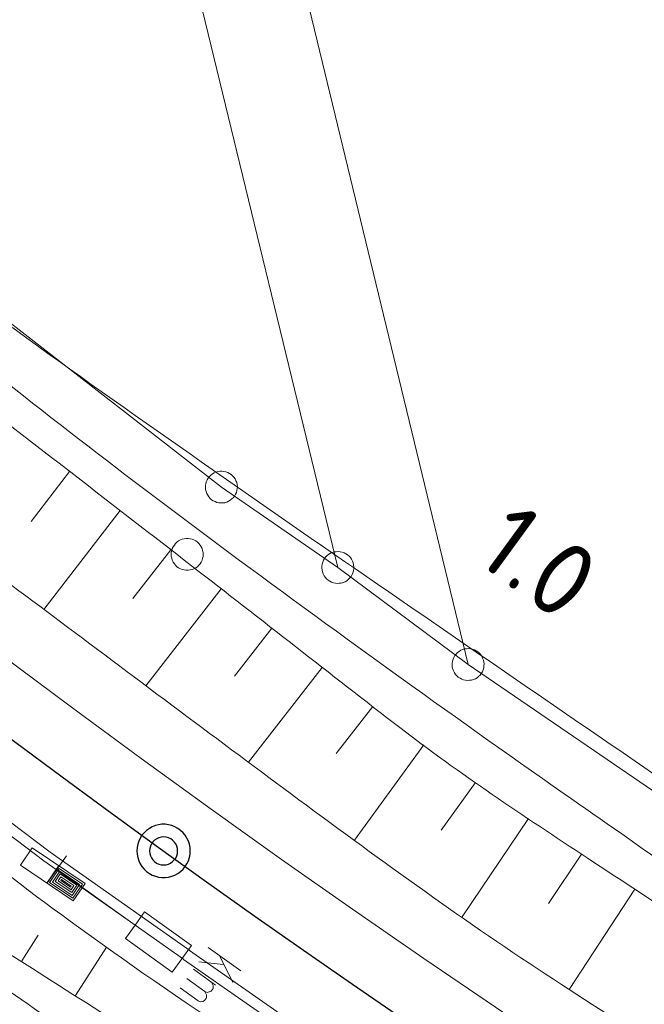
# Model space of a CAD drawing. Header units: metres. Extents: x 3425540 to 3446143, y 5432760 to 5444637.
# Tile 77 of 256: x 3436116 to 3436146, y 5439234 to 5439281. Entities that reach past the tile are written whole.
import ezdxf
from ezdxf.enums import TextEntityAlignment as Align

# ---------------------------------------------------------------- set-up
doc = ezdxf.new("R2010")
doc.units = ezdxf.units.M
for name, color, linetype, lineweight in [('B_Bestand', 9, 'Continuous', 18), ('B_Böschung', 9, 'Continuous', 18), ('B_Flurgrenzen', 9, 'Continuous', 18), ('B_Gleisachse', 9, 'Continuous', 25), ('B_Kilometrierung', 9, 'Continuous', 25), ('Bestand Kabeltröge', 9, 'Continuous', 18), ('Bestand_Neu_Strecke 3443', 9, 'Continuous', 18)]:
    doc.layers.add(name, color=color, linetype=linetype, lineweight=lineweight)
doc.styles.get("Standard").update_dxf_attribs({"font": 'isocpeur.ttf'})

msp = doc.modelspace()

# ---------------------------------------------------------------- linework, layer by layer
at = {"layer": 'B_Bestand'}
for p, q in [((3436118.644, 5439241.412), (3436117.743, 5439240.159)), ((3436117.719, 5439240.127), (3436118.274, 5439240.949)), ((3436125.29, 5439237.107), (3436126.824, 5439236.003)), ((3436125.822, 5439236.724), (3436126.441, 5439235.47)), ((3436126, 5439236.311), (3436124.848, 5439236.427)), ((3436124.6, 5439236.082), (3436125.633, 5439235.339))]:
    msp.add_line(p, q, dxfattribs=at)
for points in [[(3436116.476, 5439240.967), (3436118.961, 5439239.287), (3436119.517, 5439240.109), (3436117.032, 5439241.789), (3436116.476, 5439240.967)], [(3436117.85, 5439240.152), (3436118.936, 5439239.418), (3436119.386, 5439240.083), (3436118.3, 5439240.818), (3436117.85, 5439240.152)], [(3436118.194, 5439240.786), (3436121.858, 5439238.15), (3436121.407, 5439237.523), (3436123.599, 5439235.946), (3436124.501, 5439237.199), (3436122.308, 5439238.776), (3436121.858, 5439238.15)], [(3436117.981, 5439240.178), (3436118.911, 5439239.549), (3436119.255, 5439240.058), (3436118.325, 5439240.686), (3436117.981, 5439240.178)], [(3436118.112, 5439240.203), (3436118.885, 5439239.68), (3436119.123, 5439240.033), (3436118.35, 5439240.555), (3436118.112, 5439240.203)], [(3436118.243, 5439240.228), (3436118.86, 5439239.812), (3436118.992, 5439240.007), (3436118.376, 5439240.424), (3436118.243, 5439240.228)], [(3436118.375, 5439240.254), (3436118.834, 5439239.943), (3436118.861, 5439239.982), (3436118.401, 5439240.293), (3436118.375, 5439240.254)], [(3436125.446, 5439235.474), (3436125.526, 5439235.321), (3436125.521, 5439235.182), (3436125.431, 5439235.057), (3436125.377, 5439235.048), (3436125.247, 5439234.999), (3436125.13, 5439235.035), (3436124.285, 5439235.644)], [(3436125.13, 5439235.035), (3436125.21, 5439234.883), (3436125.205, 5439234.744), (3436125.115, 5439234.618), (3436125.039, 5439234.578), (3436124.931, 5439234.561), (3436124.815, 5439234.597), (3436123.969, 5439235.205)]]:
    msp.add_lwpolyline(points, dxfattribs=at)
for points, knots in [([(3436243.48, 5439185.827), (3436242.869, 5439186.295), (3436242.258, 5439186.763), (3436241.647, 5439187.231), (3436240.395, 5439188.19), (3436238.906, 5439188.796), (3436237.476, 5439189.466), (3436235.168, 5439190.549), (3436232.736, 5439191.351), (3436230.475, 5439192.521), (3436224.97, 5439195.37), (3436219.582, 5439198.445), (3436214.088, 5439201.312), (3436207.498, 5439204.752), (3436200.694, 5439207.8), (3436194.245, 5439211.5), (3436191.09, 5439213.31), (3436187.939, 5439215.127), (3436184.786, 5439216.939), (3436181.112, 5439219.051), (3436177.436, 5439221.159), (3436173.763, 5439223.272), (3436169.942, 5439225.471), (3436166.278, 5439227.933), (3436162.59, 5439230.35), (3436159.323, 5439232.491), (3436156.065, 5439234.642), (3436152.833, 5439236.833), (3436149.199, 5439239.297), (3436145.591, 5439241.798), (3436141.995, 5439244.317), (3436136.531, 5439248.145), (3436131.118, 5439252.04), (3436125.758, 5439256.014), (3436121.065, 5439259.494), (3436116.454, 5439263.078), (3436111.905, 5439266.744), (3436108.909, 5439269.159), (3436105.949, 5439271.614), (3436103, 5439274.085), (3436098.586, 5439277.785), (3436094.213, 5439281.528), (3436089.89, 5439285.336), (3436085.88, 5439288.868), (3436081.967, 5439292.503), (3436078.197, 5439296.289), (3436075.665, 5439298.832), (3436073.17, 5439301.407), (3436070.698, 5439304.007), (3436067.006, 5439307.89), (3436063.374, 5439311.83), (3436059.675, 5439315.705), (3436056.098, 5439319.452), (3436052.374, 5439323.056), (3436048.801, 5439326.806), (3436044.967, 5439330.83), (3436041.229, 5439334.94), (3436037.502, 5439339.063), (3436033.973, 5439342.967), (3436030.513, 5439346.925), (3436027.075, 5439350.91), (3436023.264, 5439355.329), (3436019.551, 5439359.824), (3436016.069, 5439364.512), (3436011.085, 5439371.224), (3436006.39, 5439378.119), (3436001.768, 5439385.076), (3435996.807, 5439392.544), (3435991.931, 5439400.054), (3435987.11, 5439407.613), (3435983.061, 5439413.963), (3435978.851, 5439420.231), (3435975.434, 5439426.942), (3435972.075, 5439433.538), (3435968.857, 5439440.194), (3435965.601, 5439446.836), (3435963.135, 5439451.866), (3435960.398, 5439456.773), (3435958.237, 5439461.941), (3435956.405, 5439466.321), (3435954.574, 5439470.701), (3435952.742, 5439475.081)], [0, 0, 0, 0, 0.0055, 0.0055, 0.0055, 0.016774, 0.016774, 0.016774, 0.034971, 0.034971, 0.034971, 0.079272, 0.079272, 0.079272, 0.13241, 0.13241, 0.13241, 0.158404, 0.158404, 0.158404, 0.188689, 0.188689, 0.188689, 0.220198, 0.220198, 0.220198, 0.248105, 0.248105, 0.248105, 0.279482, 0.279482, 0.279482, 0.327155, 0.327155, 0.327155, 0.368899, 0.368899, 0.368899, 0.396392, 0.396392, 0.396392, 0.437548, 0.437548, 0.437548, 0.475716, 0.475716, 0.475716, 0.501352, 0.501352, 0.501352, 0.539643, 0.539643, 0.539643, 0.576663, 0.576663, 0.576663, 0.616376, 0.616376, 0.616376, 0.653974, 0.653974, 0.653974, 0.695657, 0.695657, 0.695657, 0.755328, 0.755328, 0.755328, 0.819374, 0.819374, 0.819374, 0.873171, 0.873171, 0.873171, 0.926037, 0.926037, 0.926037, 0.96607, 0.96607, 0.96607, 1, 1, 1, 1]), ([(3436241.291, 5439164.688), (3436239.995, 5439165.728), (3436238.698, 5439166.767), (3436237.402, 5439167.806), (3436235.418, 5439169.397), (3436233.322, 5439170.837), (3436231.217, 5439172.274), (3436228.849, 5439173.891), (3436226.43, 5439175.416), (3436223.887, 5439176.742), (3436221.929, 5439177.763), (3436219.948, 5439178.721), (3436217.931, 5439179.607), (3436214.69, 5439181.031), (3436211.451, 5439182.458), (3436208.195, 5439183.846), (3436205.677, 5439184.919), (3436203.157, 5439185.987), (3436200.636, 5439187.054), (3436197.704, 5439188.295), (3436194.743, 5439189.464), (3436191.816, 5439190.72), (3436188.614, 5439192.095), (3436185.523, 5439193.711), (3436182.424, 5439195.304), (3436178.124, 5439197.515), (3436173.808, 5439199.692), (3436169.597, 5439202.064), (3436166.711, 5439203.69), (3436163.829, 5439205.322), (3436160.946, 5439206.953), (3436156.095, 5439209.699), (3436151.242, 5439212.439), (3436146.4, 5439215.202), (3436141.854, 5439217.796), (3436137.499, 5439220.707), (3436133.114, 5439223.566), (3436128.659, 5439226.471), (3436124.222, 5439229.395), (3436119.827, 5439232.388), (3436116.631, 5439234.565), (3436113.467, 5439236.784), (3436110.321, 5439239.033), (3436107.388, 5439241.13), (3436104.48, 5439243.259), (3436101.616, 5439245.45), (3436098.497, 5439247.836), (3436095.421, 5439250.273), (3436092.375, 5439252.75), (3436088.187, 5439256.157), (3436084.031, 5439259.598), (3436079.891, 5439263.062), (3436075.611, 5439266.643), (3436071.364, 5439270.257), (3436067.177, 5439273.947), (3436064.014, 5439276.735), (3436060.948, 5439279.627), (3436057.9, 5439282.54), (3436052.759, 5439287.454), (3436047.654, 5439292.396), (3436042.701, 5439297.499), (3436039.37, 5439300.931), (3436036.081, 5439304.399), (3436032.851, 5439307.924), (3436029.673, 5439311.392), (3436026.516, 5439314.879), (3436023.343, 5439318.351), (3436020.609, 5439321.343), (3436017.8, 5439324.263), (3436015.097, 5439327.287), (3436011.271, 5439331.568), (3436007.895, 5439336.223), (3436004.445, 5439340.808), (3436001.244, 5439345.062), (3435998.067, 5439349.333), (3435994.858, 5439353.58), (3435991.046, 5439358.626), (3435987.214, 5439363.657), (3435983.404, 5439368.704), (3435980.049, 5439373.148), (3435976.746, 5439377.629), (3435973.439, 5439382.109), (3435970.154, 5439386.56), (3435966.986, 5439391.091), (3435963.818, 5439395.629), (3435961.929, 5439398.335), (3435960.092, 5439401.076), (3435958.455, 5439403.945), (3435956.267, 5439407.779), (3435954.248, 5439411.692), (3435952.271, 5439415.632), (3435950.149, 5439419.862), (3435948.154, 5439424.154), (3435945.97, 5439428.35), (3435945.118, 5439429.987), (3435944.267, 5439431.623), (3435943.415, 5439433.259)], [0, 0, 0, 0, 0.012174, 0.012174, 0.012174, 0.030809, 0.030809, 0.030809, 0.051775, 0.051775, 0.051775, 0.067917, 0.067917, 0.067917, 0.093851, 0.093851, 0.093851, 0.113906, 0.113906, 0.113906, 0.137234, 0.137234, 0.137234, 0.162759, 0.162759, 0.162759, 0.198171, 0.198171, 0.198171, 0.22244, 0.22244, 0.22244, 0.263281, 0.263281, 0.263281, 0.301624, 0.301624, 0.301624, 0.340577, 0.340577, 0.340577, 0.368904, 0.368904, 0.368904, 0.395316, 0.395316, 0.395316, 0.424078, 0.424078, 0.424078, 0.463625, 0.463625, 0.463625, 0.504502, 0.504502, 0.504502, 0.535386, 0.535386, 0.535386, 0.58747, 0.58747, 0.58747, 0.622498, 0.622498, 0.622498, 0.656962, 0.656962, 0.656962, 0.686659, 0.686659, 0.686659, 0.728698, 0.728698, 0.728698, 0.767702, 0.767702, 0.767702, 0.814037, 0.814037, 0.814037, 0.854831, 0.854831, 0.854831, 0.895359, 0.895359, 0.895359, 0.919526, 0.919526, 0.919526, 0.951819, 0.951819, 0.951819, 0.986484, 0.986484, 0.986484, 1, 1, 1, 1]), ([(3436252.509, 5439148.589), (3436251.555, 5439150.041), (3436250.6, 5439151.492), (3436249.646, 5439152.943), (3436248.013, 5439155.426), (3436245.343, 5439157.042), (3436243.118, 5439159.015), (3436241.254, 5439160.668), (3436239.395, 5439162.317), (3436237.506, 5439163.942), (3436235.547, 5439165.628), (3436233.52, 5439167.213), (3436231.435, 5439168.753), (3436228.501, 5439170.921), (3436225.44, 5439172.904), (3436222.158, 5439174.482), (3436219.242, 5439175.884), (3436216.299, 5439177.196), (3436213.339, 5439178.492), (3436210.485, 5439179.742), (3436207.628, 5439180.975), (3436204.749, 5439182.159), (3436202.036, 5439183.275), (3436199.067, 5439183.708), (3436196.388, 5439184.909), (3436192.613, 5439186.601), (3436188.903, 5439188.42), (3436185.198, 5439190.258), (3436178.801, 5439193.431), (3436172.408, 5439196.59), (3436166.071, 5439199.882), (3436158.784, 5439203.667), (3436151.668, 5439207.749), (3436144.654, 5439212.027), (3436136.854, 5439216.784), (3436129.166, 5439221.691), (3436121.662, 5439226.892), (3436118.396, 5439229.156), (3436115.157, 5439231.453), (3436111.927, 5439233.767), (3436108.083, 5439236.521), (3436104.23, 5439239.257), (3436100.473, 5439242.131), (3436097.229, 5439244.613), (3436094.099, 5439247.235), (3436090.997, 5439249.889), (3436086.408, 5439253.815), (3436081.828, 5439257.749), (3436077.253, 5439261.69), (3436072.966, 5439265.383), (3436068.681, 5439269.076), (3436064.424, 5439272.804), (3436060.684, 5439276.08), (3436057.115, 5439279.543), (3436053.543, 5439283.002), (3436049.463, 5439286.953), (3436045.417, 5439290.934), (3436041.436, 5439294.984), (3436037.763, 5439298.722), (3436034.12, 5439302.486), (3436030.556, 5439306.327), (3436027.246, 5439309.894), (3436023.977, 5439313.496), (3436020.706, 5439317.098), (3436017.779, 5439320.322), (3436014.861, 5439323.552), (3436012, 5439326.837), (3436009.693, 5439329.487), (3436007.503, 5439332.236), (3436005.386, 5439335.037), (3436001.867, 5439339.692), (3435998.37, 5439344.363), (3435994.849, 5439349.015), (3435990.917, 5439354.21), (3435986.984, 5439359.403), (3435983.052, 5439364.598), (3435979.689, 5439369.042), (3435976.342, 5439373.497), (3435972.994, 5439377.952), (3435968.195, 5439384.337), (3435963.34, 5439390.724), (3435959.365, 5439397.659), (3435955.911, 5439403.686), (3435952.602, 5439409.781), (3435949.286, 5439415.877), (3435946.996, 5439420.088), (3435944.705, 5439424.298), (3435942.415, 5439428.508)], [0, 0, 0, 0, 0.012229, 0.012229, 0.012229, 0.033152, 0.033152, 0.033152, 0.050678, 0.050678, 0.050678, 0.068857, 0.068857, 0.068857, 0.094445, 0.094445, 0.094445, 0.117181, 0.117181, 0.117181, 0.1391, 0.1391, 0.1391, 0.159756, 0.159756, 0.159756, 0.188863, 0.188863, 0.188863, 0.239112, 0.239112, 0.239112, 0.296893, 0.296893, 0.296893, 0.361146, 0.361146, 0.361146, 0.389115, 0.389115, 0.389115, 0.422399, 0.422399, 0.422399, 0.45114, 0.45114, 0.45114, 0.493653, 0.493653, 0.493653, 0.533487, 0.533487, 0.533487, 0.568485, 0.568485, 0.568485, 0.60846, 0.60846, 0.60846, 0.645346, 0.645346, 0.645346, 0.6796, 0.6796, 0.6796, 0.710257, 0.710257, 0.710257, 0.73498, 0.73498, 0.73498, 0.77606, 0.77606, 0.77606, 0.821928, 0.821928, 0.821928, 0.861163, 0.861163, 0.861163, 0.917394, 0.917394, 0.917394, 0.966255, 0.966255, 0.966255, 1, 1, 1, 1]), ([(3435991.783, 5439406.568), (3435998.934, 5439395.628), (3436006.084, 5439384.688), (3436013.235, 5439373.747), (3436018.539, 5439365.632), (3436024.369, 5439357.837), (3436030.812, 5439350.575), (3436039.623, 5439340.644), (3436048.676, 5439330.986), (3436057.76, 5439321.324), (3436064.213, 5439314.46), (3436070.363, 5439307.295), (3436077.251, 5439300.871), (3436083.799, 5439294.764), (3436090.404, 5439288.721), (3436096.974, 5439282.639), (3436099.032, 5439280.735), (3436101.085, 5439278.825), (3436103.144, 5439276.921), (3436107.913, 5439272.511), (3436112.969, 5439268.398), (3436118.263, 5439264.627), (3436123.742, 5439260.725), (3436129.259, 5439256.89), (3436134.798, 5439253.079), (3436142.969, 5439247.458), (3436151.135, 5439241.836), (3436159.346, 5439236.272), (3436163.905, 5439233.183), (3436168.538, 5439230.21), (3436173.193, 5439227.264), (3436176.987, 5439224.863), (3436180.8, 5439222.49), (3436184.737, 5439220.334), (3436191.442, 5439216.664), (3436198.186, 5439213.072), (3436204.895, 5439209.411), (3436208.348, 5439207.527), (3436211.801, 5439205.645), (3436215.248, 5439203.749), (3436216.573, 5439203.02), (3436217.887, 5439202.271), (3436219.196, 5439201.514), (3436220.969, 5439200.489), (3436222.724, 5439199.431), (3436224.485, 5439198.385), (3436226.032, 5439197.467), (3436227.532, 5439196.482), (3436229.088, 5439195.563), (3436230.283, 5439194.857), (3436231.604, 5439194.342), (3436232.961, 5439194.073), (3436233.889, 5439193.89), (3436234.816, 5439193.706), (3436235.744, 5439193.522)], [0, 0, 0, 0, 0.119261, 0.119261, 0.119261, 0.207723, 0.207723, 0.207723, 0.328694, 0.328694, 0.328694, 0.414628, 0.414628, 0.414628, 0.496322, 0.496322, 0.496322, 0.521909, 0.521909, 0.521909, 0.581179, 0.581179, 0.581179, 0.642523, 0.642523, 0.642523, 0.733012, 0.733012, 0.733012, 0.783257, 0.783257, 0.783257, 0.82421, 0.82421, 0.82421, 0.893945, 0.893945, 0.893945, 0.929837, 0.929837, 0.929837, 0.943635, 0.943635, 0.943635, 0.962327, 0.962327, 0.962327, 0.978749, 0.978749, 0.978749, 0.991371, 0.991371, 0.991371, 1, 1, 1, 1])]:
    msp.add_open_spline(points, degree=3, knots=knots, dxfattribs=at)
at = {"layer": 'B_Böschung'}
for p, q in [((3436118.789, 5439259.444), (3436116.979, 5439257.101)), ((3436121.161, 5439257.608), (3436117.574, 5439252.971)), ((3436123.534, 5439255.772), (3436121.756, 5439253.475)), ((3436125.904, 5439253.933), (3436122.37, 5439249.387)), ((3436128.272, 5439252.091), (3436126.522, 5439249.841)), ((3436130.641, 5439250.251), (3436127.184, 5439245.798)), ((3436133.01, 5439248.411), (3436131.302, 5439246.209)), ((3436135.409, 5439246.61), (3436132.155, 5439242.142)), ((3436137.84, 5439244.852), (3436136.218, 5439242.611)), ((3436140.314, 5439243.155), (3436137.204, 5439238.541)), ((3436142.808, 5439241.488), (3436141.254, 5439239.165)), ((3436145.314, 5439239.84), (3436142.223, 5439235.139)), ((3436116.541, 5439236.478), (3436117.318, 5439237.688)), ((3436119.067, 5439234.859), (3436120.521, 5439237.126))]:
    msp.add_line(p, q, dxfattribs=at)
for points, knots in [([(3435946.017, 5439444.656), (3435947.258, 5439442.261), (3435948.498, 5439439.866), (3435949.739, 5439437.471), (3435951.301, 5439434.456), (3435952.853, 5439431.436), (3435954.41, 5439428.418), (3435956.882, 5439423.626), (3435959.243, 5439418.779), (3435961.724, 5439413.989), (3435964.44, 5439408.745), (3435967.613, 5439403.753), (3435970.865, 5439398.821), (3435974.351, 5439393.535), (3435977.87, 5439388.283), (3435981.508, 5439383.104), (3435984.15, 5439379.343), (3435986.796, 5439375.588), (3435989.486, 5439371.861), (3435991.017, 5439369.74), (3435992.562, 5439367.63), (3435994.121, 5439365.528), (3435998.2, 5439360.028), (3436002.334, 5439354.572), (3436006.551, 5439349.176), (3436011.453, 5439342.903), (3436016.476, 5439336.732), (3436021.522, 5439330.574), (3436024.245, 5439327.251), (3436026.984, 5439323.944), (3436029.794, 5439320.694), (3436032.401, 5439317.679), (3436035.081, 5439314.73), (3436037.772, 5439311.789), (3436040.953, 5439308.312), (3436044.155, 5439304.858), (3436047.428, 5439301.466), (3436051.898, 5439296.835), (3436056.464, 5439292.305), (3436061.099, 5439287.839), (3436064.859, 5439284.216), (3436068.654, 5439280.634), (3436072.483, 5439277.083), (3436075.642, 5439274.154), (3436078.821, 5439271.248), (3436082.053, 5439268.398), (3436086.61, 5439264.379), (3436091.241, 5439260.451), (3436095.918, 5439256.572), (3436099.549, 5439253.561), (3436103.219, 5439250.601), (3436106.894, 5439247.643), (3436110.946, 5439244.382), (3436114.991, 5439241.116), (3436119.203, 5439238.056), (3436124.541, 5439234.178), (3436130.097, 5439230.637), (3436135.623, 5439227.04), (3436141.572, 5439223.168), (3436147.507, 5439219.289), (3436153.575, 5439215.604), (3436160.857, 5439211.182), (3436168.3, 5439207.054), (3436175.78, 5439202.978), (3436180.547, 5439200.381), (3436185.325, 5439197.815), (3436190.18, 5439195.386), (3436198.919, 5439191.014), (3436207.731, 5439186.811), (3436216.601, 5439182.713), (3436219.62, 5439181.318), (3436222.657, 5439179.971), (3436225.699, 5439178.625), (3436229.364, 5439177.004), (3436233.046, 5439175.448), (3436236.792, 5439174.003), (3436238.49, 5439173.349), (3436240.228, 5439172.807), (3436241.997, 5439172.397), (3436242.982, 5439172.169), (3436243.967, 5439171.941), (3436244.952, 5439171.712)], [0, 0, 0, 0, 0.019513, 0.019513, 0.019513, 0.044078, 0.044078, 0.044078, 0.083087, 0.083087, 0.083087, 0.125792, 0.125792, 0.125792, 0.171564, 0.171564, 0.171564, 0.204808, 0.204808, 0.204808, 0.223733, 0.223733, 0.223733, 0.273264, 0.273264, 0.273264, 0.330844, 0.330844, 0.330844, 0.361916, 0.361916, 0.361916, 0.390748, 0.390748, 0.390748, 0.424833, 0.424833, 0.424833, 0.47138, 0.47138, 0.47138, 0.509147, 0.509147, 0.509147, 0.54031, 0.54031, 0.54031, 0.584255, 0.584255, 0.584255, 0.618374, 0.618374, 0.618374, 0.655997, 0.655997, 0.655997, 0.703678, 0.703678, 0.703678, 0.755005, 0.755005, 0.755005, 0.816602, 0.816602, 0.816602, 0.855857, 0.855857, 0.855857, 0.926519, 0.926519, 0.926519, 0.950571, 0.950571, 0.950571, 0.97955, 0.97955, 0.97955, 0.992685, 0.992685, 0.992685, 1, 1, 1, 1]), ([(3435944.37, 5439437.277), (3435945.442, 5439434.942), (3435946.515, 5439432.607), (3435947.587, 5439430.272), (3435950.35, 5439424.255), (3435953.909, 5439418.637), (3435957.149, 5439412.86), (3435958.861, 5439409.809), (3435960.545, 5439406.745), (3435962.344, 5439403.742), (3435965.021, 5439399.274), (3435967.913, 5439394.946), (3435970.783, 5439390.6), (3435972.251, 5439388.377), (3435973.712, 5439386.151), (3435975.249, 5439383.974), (3435978.017, 5439380.053), (3435980.861, 5439376.19), (3435983.745, 5439372.355), (3435988.087, 5439366.582), (3435992.436, 5439360.815), (3435996.832, 5439355.082), (3436002.71, 5439347.417), (3436008.637, 5439339.792), (3436014.562, 5439332.163), (3436017.056, 5439328.952), (3436019.587, 5439325.773), (3436022.145, 5439322.61), (3436026.658, 5439317.029), (3436031.48, 5439311.718), (3436036.417, 5439306.5), (3436042.47, 5439300.103), (3436048.643, 5439293.843), (3436055.117, 5439287.882), (3436059.202, 5439284.12), (3436063.33, 5439280.415), (3436067.482, 5439276.728), (3436076.581, 5439268.649), (3436085.745, 5439260.662), (3436094.977, 5439252.729), (3436100.452, 5439248.024), (3436105.997, 5439243.372), (3436112.015, 5439239.38), (3436118.682, 5439234.958), (3436125.53, 5439230.839), (3436132.236, 5439226.492), (3436137.731, 5439222.93), (3436143.162, 5439219.27), (3436148.677, 5439215.73), (3436155.575, 5439211.302), (3436162.731, 5439207.314), (3436169.963, 5439203.438), (3436182.057, 5439196.956), (3436194.362, 5439190.993), (3436206.809, 5439185.215), (3436215.41, 5439181.223), (3436224.035, 5439177.34), (3436232.952, 5439174.113), (3436235.259, 5439173.278), (3436237.599, 5439172.573), (3436239.939, 5439171.833), (3436240.634, 5439171.614), (3436241.327, 5439171.41), (3436242.035, 5439171.226), (3436242.469, 5439171.114), (3436242.929, 5439171.129), (3436243.372, 5439171.165), (3436243.66, 5439171.188), (3436243.964, 5439171.217), (3436244.223, 5439171.347), (3436244.466, 5439171.469), (3436244.709, 5439171.591), (3436244.952, 5439171.712)], [0, 0, 0, 0, 0.018715, 0.018715, 0.018715, 0.066943, 0.066943, 0.066943, 0.092421, 0.092421, 0.092421, 0.130339, 0.130339, 0.130339, 0.149739, 0.149739, 0.149739, 0.184685, 0.184685, 0.184685, 0.237298, 0.237298, 0.237298, 0.307648, 0.307648, 0.307648, 0.337259, 0.337259, 0.337259, 0.389512, 0.389512, 0.389512, 0.453578, 0.453578, 0.453578, 0.494007, 0.494007, 0.494007, 0.582612, 0.582612, 0.582612, 0.635161, 0.635161, 0.635161, 0.693378, 0.693378, 0.693378, 0.741085, 0.741085, 0.741085, 0.800762, 0.800762, 0.800762, 0.90056, 0.90056, 0.90056, 0.969517, 0.969517, 0.969517, 0.987361, 0.987361, 0.987361, 0.992658, 0.992658, 0.992658, 0.995908, 0.995908, 0.995908, 0.998021, 0.998021, 0.998021, 1, 1, 1, 1]), ([(3436097.406, 5439275.928), (3436100.326, 5439273.636), (3436103.247, 5439271.344), (3436106.167, 5439269.052), (3436108.558, 5439267.175), (3436111.044, 5439265.421), (3436113.452, 5439263.565), (3436117.141, 5439260.722), (3436120.823, 5439257.87), (3436124.506, 5439255.02), (3436127.768, 5439252.496), (3436131.009, 5439249.946), (3436134.277, 5439247.428), (3436137.105, 5439245.249), (3436140.088, 5439243.278), (3436143.07, 5439241.313), (3436146.339, 5439239.159), (3436149.611, 5439237.011), (3436152.91, 5439234.905), (3436157.147, 5439232.201), (3436161.402, 5439229.525), (3436165.639, 5439226.821), (3436170.115, 5439223.965), (3436174.54, 5439221.031), (3436179.018, 5439218.176), (3436181.573, 5439216.547), (3436184.184, 5439215.009), (3436186.805, 5439213.485), (3436194.097, 5439209.247), (3436201.449, 5439205.125), (3436208.885, 5439201.15), (3436212.734, 5439199.093), (3436216.676, 5439197.214), (3436220.525, 5439195.16), (3436223.616, 5439193.511), (3436226.656, 5439191.766), (3436229.737, 5439190.093), (3436231.882, 5439188.929), (3436234.057, 5439187.851), (3436236.251, 5439186.753), (3436236.505, 5439186.626), (3436236.772, 5439186.519), (3436237.046, 5439186.46), (3436237.141, 5439186.44), (3436237.245, 5439186.452), (3436237.339, 5439186.481), (3436237.451, 5439186.516), (3436237.562, 5439186.551), (3436237.674, 5439186.585)], [0, 0, 0, 0, 0.066744, 0.066744, 0.066744, 0.121401, 0.121401, 0.121401, 0.205132, 0.205132, 0.205132, 0.279288, 0.279288, 0.279288, 0.343474, 0.343474, 0.343474, 0.413846, 0.413846, 0.413846, 0.504214, 0.504214, 0.504214, 0.599676, 0.599676, 0.599676, 0.654157, 0.654157, 0.654157, 0.805729, 0.805729, 0.805729, 0.884182, 0.884182, 0.884182, 0.947189, 0.947189, 0.947189, 0.99106, 0.99106, 0.99106, 0.996137, 0.996137, 0.996137, 0.997898, 0.997898, 0.997898, 1, 1, 1, 1]), ([(3436094.972, 5439272.867), (3436095.332, 5439272.628), (3436095.691, 5439272.388), (3436096.051, 5439272.148), (3436096.184, 5439272.06), (3436096.311, 5439271.965), (3436096.428, 5439271.854), (3436096.766, 5439271.532), (3436096.713, 5439270.949), (3436097.014, 5439270.598), (3436097.388, 5439270.163), (3436097.764, 5439269.729), (3436098.145, 5439269.299), (3436098.729, 5439268.641), (3436099.268, 5439267.943), (3436099.903, 5439267.331), (3436100.788, 5439266.479), (3436101.741, 5439265.707), (3436102.666, 5439264.901), (3436104.542, 5439263.268), (3436106.374, 5439261.585), (3436108.306, 5439260.017), (3436111.681, 5439257.278), (3436115.214, 5439254.748), (3436118.69, 5439252.142), (3436122.42, 5439249.346), (3436126.15, 5439246.552), (3436129.899, 5439243.78), (3436133.823, 5439240.879), (3436137.782, 5439238.022), (3436141.874, 5439235.362), (3436149.513, 5439230.396), (3436157.26, 5439225.604), (3436164.925, 5439220.683), (3436167.057, 5439219.314), (3436169.164, 5439217.906), (3436171.308, 5439216.553), (3436174.457, 5439214.566), (3436177.711, 5439212.757), (3436180.938, 5439210.899), (3436182.449, 5439210.029), (3436183.952, 5439209.145), (3436185.502, 5439208.344), (3436195.563, 5439203.15), (3436205.837, 5439198.424), (3436216.082, 5439193.616), (3436219.463, 5439192.029), (3436222.84, 5439190.44), (3436226.256, 5439188.926), (3436228.033, 5439188.138), (3436229.841, 5439187.427), (3436231.648, 5439186.709), (3436232.202, 5439186.489), (3436232.759, 5439186.279), (3436233.322, 5439186.081), (3436234.011, 5439185.84), (3436234.71, 5439185.638), (3436235.416, 5439185.452), (3436235.777, 5439185.357), (3436236.14, 5439185.276), (3436236.505, 5439185.201), (3436236.837, 5439185.133), (3436237.178, 5439185.11), (3436237.509, 5439185.034), (3436237.764, 5439184.976), (3436238.012, 5439184.898), (3436238.263, 5439184.824), (3436238.56, 5439184.737), (3436238.883, 5439184.704), (3436239.142, 5439184.531), (3436239.402, 5439184.358), (3436239.643, 5439184.166), (3436239.896, 5439183.986), (3436240.091, 5439183.847), (3436240.287, 5439183.708), (3436240.482, 5439183.568)], [0, 0, 0, 0, 0.007535, 0.007535, 0.007535, 0.010313, 0.010313, 0.010313, 0.018367, 0.018367, 0.018367, 0.028375, 0.028375, 0.028375, 0.043709, 0.043709, 0.043709, 0.065091, 0.065091, 0.065091, 0.108445, 0.108445, 0.108445, 0.184176, 0.184176, 0.184176, 0.265439, 0.265439, 0.265439, 0.350498, 0.350498, 0.350498, 0.5093, 0.5093, 0.5093, 0.553478, 0.553478, 0.553478, 0.618369, 0.618369, 0.618369, 0.648764, 0.648764, 0.648764, 0.845998, 0.845998, 0.845998, 0.911098, 0.911098, 0.911098, 0.944976, 0.944976, 0.944976, 0.955365, 0.955365, 0.955365, 0.96807, 0.96807, 0.96807, 0.974564, 0.974564, 0.974564, 0.980479, 0.980479, 0.980479, 0.985027, 0.985027, 0.985027, 0.990411, 0.990411, 0.990411, 0.995817, 0.995817, 0.995817, 1, 1, 1, 1])]:
    msp.add_open_spline(points, degree=3, knots=knots, dxfattribs=at)
at = {"layer": 'B_Flurgrenzen'}
for p, q in [((3436131.372, 5439254.938), (3436107.893, 5439351.507)), ((3436137.485, 5439250.384), (3436114.389, 5439345.842)), ((3436104.219, 5439275.573), (3436125.909, 5439258.71)), ((3436125.909, 5439258.71), (3436131.372, 5439254.938)), ((3436131.372, 5439254.938), (3436137.485, 5439250.384)), ((3436137.485, 5439250.384), (3436152.703, 5439239.975))]:
    msp.add_line(p, q, dxfattribs=at)
for points in [[(3436126.642, 5439258.549), (3436126.656, 5439258.642), (3436126.658, 5439258.732), (3436126.65, 5439258.831), (3436126.627, 5439258.921), (3436126.592, 5439259.007), (3436126.551, 5439259.095), (3436126.501, 5439259.172), (3436126.438, 5439259.241), (3436126.367, 5439259.305), (3436126.287, 5439259.353), (3436126.206, 5439259.395), (3436126.116, 5439259.427), (3436126.024, 5439259.447), (3436125.929, 5439259.456), (3436125.837, 5439259.452), (3436125.744, 5439259.442), (3436125.653, 5439259.414), (3436125.567, 5439259.379), (3436125.49, 5439259.329), (3436125.415, 5439259.267), (3436125.347, 5439259.204), (3436125.289, 5439259.132), (3436125.239, 5439259.046), (3436125.203, 5439258.963), (3436125.177, 5439258.872), (3436125.162, 5439258.779), (3436125.16, 5439258.688), (3436125.169, 5439258.59), (3436125.191, 5439258.5), (3436125.227, 5439258.414), (3436125.268, 5439258.326), (3436125.317, 5439258.249), (3436125.381, 5439258.18), (3436125.451, 5439258.116), (3436125.531, 5439258.068), (3436125.613, 5439258.026), (3436125.702, 5439257.994), (3436125.795, 5439257.974), (3436125.89, 5439257.965), (3436125.981, 5439257.969), (3436126.074, 5439257.978), (3436126.165, 5439258.007), (3436126.251, 5439258.042), (3436126.329, 5439258.091), (3436126.403, 5439258.154), (3436126.472, 5439258.217), (3436126.53, 5439258.289), (3436126.579, 5439258.375), (3436126.615, 5439258.458), (3436126.642, 5439258.549)], [(3436125.054, 5439255.553), (3436125.048, 5439255.647), (3436125.03, 5439255.736), (3436125.001, 5439255.831), (3436124.96, 5439255.913), (3436124.906, 5439255.99), (3436124.847, 5439256.067), (3436124.782, 5439256.132), (3436124.706, 5439256.185), (3436124.623, 5439256.232), (3436124.534, 5439256.262), (3436124.446, 5439256.285), (3436124.351, 5439256.297), (3436124.257, 5439256.297), (3436124.162, 5439256.285), (3436124.074, 5439256.262), (3436123.985, 5439256.232), (3436123.902, 5439256.185), (3436123.826, 5439256.132), (3436123.761, 5439256.067), (3436123.702, 5439255.99), (3436123.648, 5439255.913), (3436123.607, 5439255.831), (3436123.578, 5439255.736), (3436123.56, 5439255.647), (3436123.554, 5439255.553), (3436123.56, 5439255.459), (3436123.578, 5439255.37), (3436123.607, 5439255.275), (3436123.648, 5439255.193), (3436123.702, 5439255.116), (3436123.761, 5439255.039), (3436123.826, 5439254.974), (3436123.902, 5439254.921), (3436123.985, 5439254.874), (3436124.074, 5439254.844), (3436124.162, 5439254.821), (3436124.257, 5439254.809), (3436124.351, 5439254.809), (3436124.446, 5439254.821), (3436124.534, 5439254.844), (3436124.623, 5439254.874), (3436124.706, 5439254.921), (3436124.782, 5439254.974), (3436124.847, 5439255.039), (3436124.906, 5439255.116), (3436124.96, 5439255.193), (3436125.001, 5439255.275), (3436125.03, 5439255.37), (3436125.048, 5439255.459), (3436125.054, 5439255.553)], [(3436132.105, 5439254.776), (3436132.119, 5439254.869), (3436132.121, 5439254.959), (3436132.113, 5439255.058), (3436132.09, 5439255.148), (3436132.055, 5439255.234), (3436132.014, 5439255.322), (3436131.964, 5439255.399), (3436131.901, 5439255.468), (3436131.83, 5439255.532), (3436131.75, 5439255.58), (3436131.669, 5439255.622), (3436131.579, 5439255.654), (3436131.487, 5439255.674), (3436131.392, 5439255.683), (3436131.3, 5439255.679), (3436131.207, 5439255.669), (3436131.116, 5439255.641), (3436131.03, 5439255.606), (3436130.953, 5439255.556), (3436130.878, 5439255.494), (3436130.81, 5439255.431), (3436130.752, 5439255.359), (3436130.702, 5439255.273), (3436130.666, 5439255.19), (3436130.64, 5439255.099), (3436130.625, 5439255.006), (3436130.623, 5439254.915), (3436130.632, 5439254.817), (3436130.654, 5439254.727), (3436130.69, 5439254.641), (3436130.731, 5439254.553), (3436130.78, 5439254.476), (3436130.844, 5439254.407), (3436130.914, 5439254.343), (3436130.994, 5439254.295), (3436131.076, 5439254.253), (3436131.165, 5439254.221), (3436131.258, 5439254.201), (3436131.353, 5439254.192), (3436131.444, 5439254.196), (3436131.537, 5439254.205), (3436131.628, 5439254.234), (3436131.714, 5439254.269), (3436131.792, 5439254.318), (3436131.866, 5439254.381), (3436131.935, 5439254.444), (3436131.993, 5439254.516), (3436132.042, 5439254.602), (3436132.078, 5439254.685), (3436132.105, 5439254.776)], [(3436138.218, 5439250.222), (3436138.232, 5439250.315), (3436138.234, 5439250.405), (3436138.226, 5439250.504), (3436138.203, 5439250.594), (3436138.168, 5439250.68), (3436138.127, 5439250.768), (3436138.077, 5439250.845), (3436138.014, 5439250.914), (3436137.943, 5439250.978), (3436137.863, 5439251.026), (3436137.782, 5439251.068), (3436137.692, 5439251.1), (3436137.6, 5439251.12), (3436137.505, 5439251.129), (3436137.413, 5439251.125), (3436137.32, 5439251.115), (3436137.229, 5439251.087), (3436137.143, 5439251.052), (3436137.066, 5439251.002), (3436136.991, 5439250.94), (3436136.923, 5439250.877), (3436136.865, 5439250.805), (3436136.815, 5439250.719), (3436136.779, 5439250.636), (3436136.753, 5439250.545), (3436136.738, 5439250.452), (3436136.736, 5439250.361), (3436136.745, 5439250.263), (3436136.767, 5439250.173), (3436136.803, 5439250.087), (3436136.844, 5439249.999), (3436136.893, 5439249.922), (3436136.957, 5439249.853), (3436137.027, 5439249.789), (3436137.107, 5439249.741), (3436137.189, 5439249.699), (3436137.278, 5439249.667), (3436137.371, 5439249.647), (3436137.466, 5439249.638), (3436137.557, 5439249.642), (3436137.65, 5439249.651), (3436137.741, 5439249.68), (3436137.827, 5439249.715), (3436137.905, 5439249.764), (3436137.979, 5439249.827), (3436138.048, 5439249.89), (3436138.106, 5439249.962), (3436138.155, 5439250.048), (3436138.191, 5439250.131), (3436138.218, 5439250.222)]]:
    msp.add_lwpolyline(points, dxfattribs=at)
at = {"layer": 'B_Gleisachse'}
msp.add_arc((3436444.766, 5439687.842), 550.005, 193.46994, 269.09501, dxfattribs=at)
at = {"layer": 'B_Kilometrierung'}
for points in [[(3436124.448, 5439241.637), (3436124.438, 5439241.794), (3436124.409, 5439241.952), (3436124.359, 5439242.1), (3436124.291, 5439242.237), (3436124.212, 5439242.375), (3436124.113, 5439242.493), (3436123.995, 5439242.602), (3436123.867, 5439242.69), (3436123.729, 5439242.769), (3436123.582, 5439242.828), (3436123.434, 5439242.867), (3436123.277, 5439242.887), (3436123.119, 5439242.887), (3436122.962, 5439242.867), (3436122.814, 5439242.828), (3436122.667, 5439242.769), (3436122.529, 5439242.69), (3436122.401, 5439242.602), (3436122.283, 5439242.493), (3436122.184, 5439242.375), (3436122.105, 5439242.237), (3436122.037, 5439242.1), (3436121.987, 5439241.952), (3436121.958, 5439241.794), (3436121.948, 5439241.637), (3436121.958, 5439241.48), (3436121.987, 5439241.322), (3436122.037, 5439241.174), (3436122.105, 5439241.037), (3436122.184, 5439240.899), (3436122.283, 5439240.781), (3436122.401, 5439240.672), (3436122.529, 5439240.584), (3436122.667, 5439240.505), (3436122.814, 5439240.446), (3436122.962, 5439240.407), (3436123.119, 5439240.387), (3436123.277, 5439240.387), (3436123.434, 5439240.407), (3436123.582, 5439240.446), (3436123.729, 5439240.505), (3436123.867, 5439240.584), (3436123.995, 5439240.672), (3436124.113, 5439240.781), (3436124.212, 5439240.899), (3436124.291, 5439241.037), (3436124.359, 5439241.174), (3436124.409, 5439241.322), (3436124.438, 5439241.48), (3436124.448, 5439241.637)], [(3436123.857, 5439241.637), (3436123.848, 5439241.755), (3436123.818, 5439241.863), (3436123.769, 5439241.962), (3436123.7, 5439242.06), (3436123.621, 5439242.139), (3436123.533, 5439242.208), (3436123.424, 5439242.257), (3436123.316, 5439242.287), (3436123.198, 5439242.296), (3436123.08, 5439242.287), (3436122.972, 5439242.257), (3436122.873, 5439242.208), (3436122.775, 5439242.139), (3436122.696, 5439242.06), (3436122.627, 5439241.972), (3436122.578, 5439241.863), (3436122.548, 5439241.755), (3436122.539, 5439241.637), (3436122.548, 5439241.519), (3436122.578, 5439241.411), (3436122.627, 5439241.312), (3436122.696, 5439241.214), (3436122.775, 5439241.135), (3436122.863, 5439241.066), (3436122.972, 5439241.017), (3436123.08, 5439240.987), (3436123.198, 5439240.978), (3436123.316, 5439240.987), (3436123.424, 5439241.017), (3436123.523, 5439241.066), (3436123.621, 5439241.135), (3436123.7, 5439241.214), (3436123.769, 5439241.302), (3436123.818, 5439241.411), (3436123.848, 5439241.519), (3436123.857, 5439241.637)]]:
    msp.add_lwpolyline(points, dxfattribs=at)
at = {"layer": 'Bestand Kabeltröge'}
for p, q in [((3436107.449, 5439249.448), (3436117.878, 5439241.577)), ((3436107.147, 5439249.048), (3436117.576, 5439241.177)), ((3436117.871, 5439241.581), (3436124.421, 5439236.958)), ((3436117.583, 5439241.173), (3436124.133, 5439236.55)), ((3436124.42, 5439236.959), (3436135.133, 5439229.484)), ((3436124.134, 5439236.549), (3436134.847, 5439229.074))]:
    msp.add_line(p, q, dxfattribs=at)
at = {"layer": 'Bestand_Neu_Strecke 3443', "linetype": 'Continuous', "lineweight": 15}
msp.add_arc((3436444.766, 5439687.842), 547.105, 193.46994, 248.02281, dxfattribs=at)

# ---------------------------------------------------------------- texts
at = {"layer": 'B_Kilometrierung'}
msp.add_text('1.0', height=3.499, rotation=323.8934, dxfattribs=at).set_placement((3436140.791, 5439255.211), align=Align.MIDDLE)

doc.saveas('drawing.dxf')
